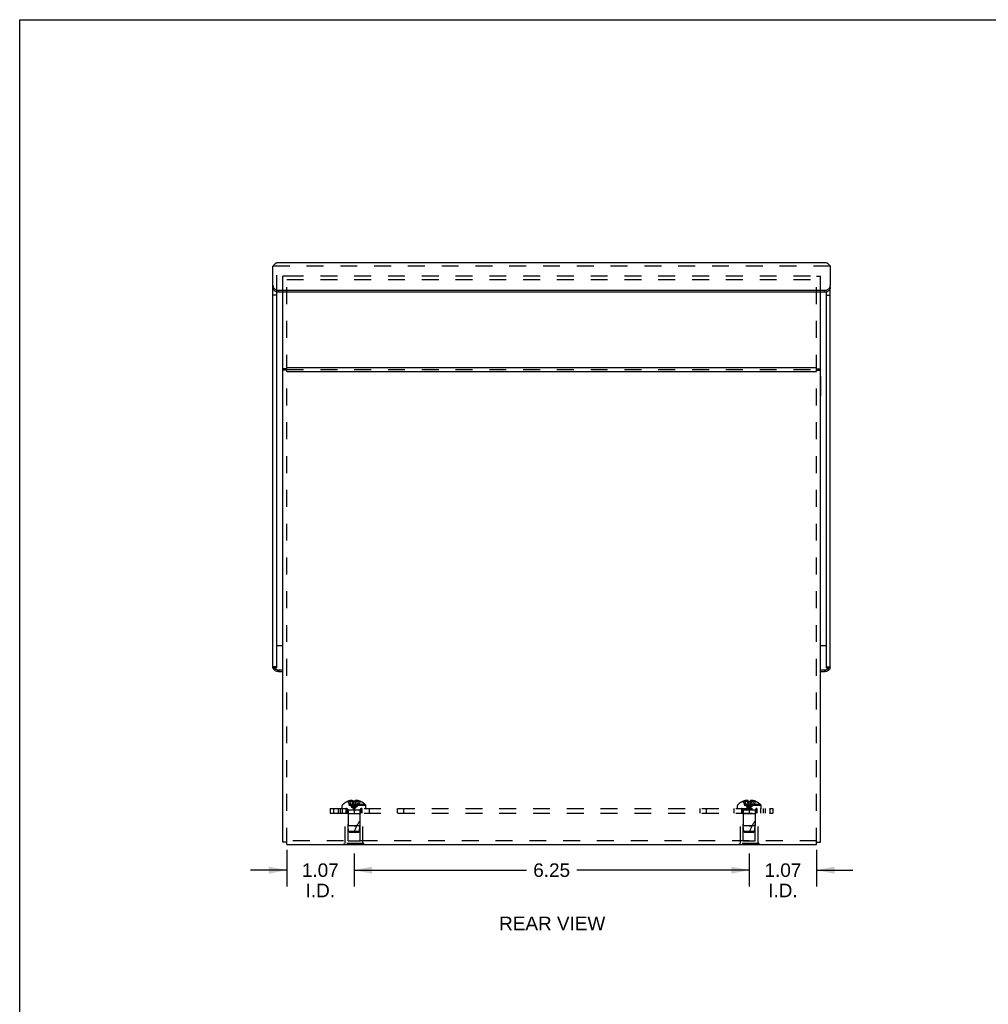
# Model space of a CAD drawing. Header units: inches. Extents: x 0 to 48.6, y 0 to 31.4.
# Tile 2 of 9: x 0 to 15.3, y 15.9 to 31.4. Entities that reach past the tile are written whole.
import ezdxf

# ---------------------------------------------------------------- set-up
doc = ezdxf.new("R2010")
doc.units = ezdxf.units.IN
doc.header["$LTSCALE"] = 2.671429
doc.header["$MEASUREMENT"] = 0
doc.linetypes.add('HIDDEN', pattern=[0.2, 0.1, -0.1])
doc.layers.get('0').update_dxf_attribs({"linetype": 'CONTINUOUS'})
for name, color, linetype in [('DEFAULT_2', 8, 'HIDDEN'), ('DIMENSIONS', 7, 'CONTINUOUS'), ('DOOR_ASSEMBLY', 7, 'CONTINUOUS')]:
    doc.layers.add(name, color=color, linetype=linetype)
doc.styles.get("Standard").update_dxf_attribs({"font": 'arial.ttf'})
doc.dimstyles.new('DIMSTYLE_1', dxfattribs={"dimtxt": 0.214286, "dimasz": 0.285714, "dimexe": 0.09, "dimexo": 0.07, "dimgap": 0.0375, "dimtad": 0, "dimtih": 1, "dimtoh": 1, "dimzin": 4, "dimdsep": 46, "dimtxsty": 'Standard', "dimblk": '_FILLED', "dimblk1": '_FILLED', "dimblk2": '_FILLED', "dimcen": 0.09, "dimazin": 1, "dimtfac": 1, "dimtdec": 3, "dimtofl": 0, "dimtmove": 0, "dimatfit": 3, "dimldrblk": '_FILLED', "dimfxl": 0, "dimtolj": 1, "dimtzin": 4, "dimarcsym": 0})

# ---------------------------------------------------------------- blocks, each defined once
blk = doc.blocks.new('_FILLED')
at = {"color": 0, "linetype": 'ByBlock'}
blk.add_solid([(0, 0), (-1, 0.2), (-1, -0.2)], dxfattribs=at)
blk = doc.blocks.new('*D22')
at = {"layer": 'DIMENSIONS', "color": 2, "linetype": 'Continuous'}
for p, q in [((5.287, 18.242), (5.287, 17.722)), ((11.537, 18.242), (11.537, 17.722)), ((5.287, 17.979), (8.013, 17.979)), ((11.537, 17.979), (8.81, 17.979))]:
    blk.add_line(p, q, dxfattribs=at)
at = {"layer": 'DIMENSIONS', "color": 2, "linetype": 'Continuous', "xscale": 0.2857142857, "yscale": 0.2857142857, "zscale": 0.2857142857, "rotation": 180}
blk.add_blockref('_FILLED', (5.287, 17.979), dxfattribs=at)
at = {"layer": 'DIMENSIONS', "color": 2, "linetype": 'Continuous', "xscale": 0.2857142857, "yscale": 0.2857142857, "zscale": 0.2857142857}
blk.add_blockref('_FILLED', (11.537, 17.979), dxfattribs=at)
at = {"layer": 'DIMENSIONS', "color": 2, "linetype": 'Continuous', "insert": (8.412, 18.086), "char_height": 0.2143, "width": 0.58232, "attachment_point": 2, "line_spacing_factor": 0.9}
blk.add_mtext('6.25', dxfattribs=at)
blk = doc.blocks.new('*D24')
at = {"layer": 'DIMENSIONS', "color": 2, "linetype": 'Continuous'}
for p, q in [((11.537, 18.242), (11.537, 17.722)), ((12.602, 18.302), (12.602, 17.722)), ((11.537, 17.979), (10.965, 17.979)), ((12.602, 17.979), (13.173, 17.979))]:
    blk.add_line(p, q, dxfattribs=at)
at = {"layer": 'DIMENSIONS', "color": 2, "linetype": 'Continuous', "xscale": 0.2857142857, "yscale": 0.2857142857, "zscale": 0.2857142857}
blk.add_blockref('_FILLED', (11.537, 17.979), dxfattribs=at)
at = {"layer": 'DIMENSIONS', "color": 2, "linetype": 'Continuous', "xscale": 0.2857142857, "yscale": 0.2857142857, "zscale": 0.2857142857, "rotation": 180}
blk.add_blockref('_FILLED', (12.602, 17.979), dxfattribs=at)
at = {"layer": 'DIMENSIONS', "color": 2, "linetype": 'Continuous', "insert": (12.069, 18.086), "char_height": 0.2143, "width": 0.58232, "attachment_point": 2, "line_spacing_factor": 0.9}
blk.add_mtext('1.07\\PI.D.', dxfattribs=at)
blk = doc.blocks.new('*D25')
at = {"layer": 'DIMENSIONS', "color": 2, "linetype": 'Continuous'}
for p, q in [((4.222, 18.302), (4.222, 17.722)), ((5.287, 18.242), (5.287, 17.722)), ((4.222, 17.979), (3.65, 17.979)), ((5.287, 17.979), (5.858, 17.979))]:
    blk.add_line(p, q, dxfattribs=at)
at = {"layer": 'DIMENSIONS', "color": 2, "linetype": 'Continuous', "xscale": 0.2857142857, "yscale": 0.2857142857, "zscale": 0.2857142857}
blk.add_blockref('_FILLED', (4.222, 17.979), dxfattribs=at)
at = {"layer": 'DIMENSIONS', "color": 2, "linetype": 'Continuous', "xscale": 0.2857142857, "yscale": 0.2857142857, "zscale": 0.2857142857, "rotation": 180}
blk.add_blockref('_FILLED', (5.287, 17.979), dxfattribs=at)
at = {"layer": 'DIMENSIONS', "color": 2, "linetype": 'Continuous', "insert": (4.754, 18.086), "char_height": 0.2143, "width": 0.58232, "attachment_point": 2, "line_spacing_factor": 0.9}
blk.add_mtext('1.07\\PI.D.', dxfattribs=at)

msp = doc.modelspace()

# ---------------------------------------------------------------- linework, layer by layer
at = {"color": 7, "linetype": 'Continuous'}
for p, q in [((0, 0), (0, 31.4286)), ((0, 31.4286), (48.5714, 31.4286)), ((4.2217, 25.9081), (4.1617, 25.9081)), ((4.2217, 25.8881), (4.1617, 25.8881)), ((12.6017, 25.9081), (12.6617, 25.9081)), ((12.6017, 25.8881), (12.6617, 25.8881)), ((12.6657, 25.7861), (12.6617, 25.7861)), ((12.6657, 25.7861), (12.6657, 25.4741)), ((12.6657, 25.6301), (12.6617, 25.6301)), ((12.6657, 25.4741), (12.6617, 25.4741)), ((4.2217, 18.4201), (4.1617, 18.4201)), ((5.1307, 18.3784), (5.1307, 18.3824)), ((5.4427, 18.3784), (5.1307, 18.3784)), ((5.2867, 18.3784), (5.2867, 18.3824)), ((5.4427, 18.3784), (5.4427, 18.3824)), ((11.3807, 18.3784), (11.3807, 18.3824)), ((11.6927, 18.3784), (11.3807, 18.3784)), ((11.5367, 18.3784), (11.5367, 18.3824)), ((11.6927, 18.3784), (11.6927, 18.3824)), ((12.6017, 18.4201), (12.6617, 18.4201))]:
    msp.add_line(p, q, dxfattribs=at)
at = {"color": 3, "linetype": 'Continuous'}
for p, q in [((4.1617, 18.4201), (4.1617, 27.1186)), ((12.6617, 18.4201), (12.6617, 27.1186)), ((4.2217, 25.927), (12.6017, 25.927)), ((4.2217, 25.867), (12.6017, 25.867)), ((4.2217, 18.3824), (12.6017, 18.3824))]:
    msp.add_line(p, q, dxfattribs=at)
at = {"layer": 'DEFAULT_2', "color": 8, "linetype": 'HIDDEN'}
for p, q in [((4.1617, 27.1186), (4.1617, 27.3736)), ((4.2217, 27.3736), (4.1617, 27.3736)), ((4.2217, 18.3824), (4.2217, 27.3775)), ((4.2217, 27.3775), (12.6017, 27.3775)), ((4.2217, 27.3175), (12.6017, 27.3175)), ((12.6017, 18.3824), (12.6017, 27.3775)), ((12.6017, 27.3736), (12.6617, 27.3736)), ((12.6617, 27.1186), (12.6617, 27.3736)), ((4.2217, 25.897), (12.6017, 25.897)), ((5.4732, 18.9999), (5.1002, 18.9999)), ((5.1002, 18.9534), (5.1002, 18.9999)), ((5.467, 19.0144), (5.1064, 19.0144)), ((5.1872, 19.0667), (5.1874, 19.0663)), ((5.1884, 19.0667), (5.1874, 19.0663)), ((5.2712, 19.0667), (5.1884, 19.0667)), ((5.2182, 19.0667), (5.2182, 19.0768)), ((5.2518, 19.0667), (5.2518, 19.0817)), ((5.2712, 19.0667), (5.2712, 19.0768)), ((5.2712, 19.0667), (5.2734, 19.0442)), ((5.2712, 19.0667), (5.2712, 19.0663)), ((5.2733, 19.0446), (5.2757, 19.0228)), ((5.2756, 19.023), (5.2782, 19.0019)), ((5.2781, 19.002), (5.2808, 18.9816)), ((5.3022, 19.0667), (5.3, 19.0442)), ((5.3022, 19.0768), (5.3022, 19.0667)), ((5.385, 19.0667), (5.3022, 19.0667)), ((5.3022, 19.0663), (5.3022, 19.0667)), ((5.3216, 19.0667), (5.3216, 19.0817)), ((5.3552, 19.0667), (5.3552, 19.0768)), ((5.385, 19.0667), (5.386, 19.0663)), ((5.3862, 19.0667), (5.386, 19.0663)), ((5.4732, 18.9534), (5.4732, 18.9999)), ((11.7232, 18.9999), (11.3502, 18.9999)), ((11.3502, 18.9534), (11.3502, 18.9999)), ((11.717, 19.0144), (11.3564, 19.0144)), ((11.4372, 19.0667), (11.4374, 19.0663)), ((11.4384, 19.0667), (11.4374, 19.0663)), ((11.5212, 19.0667), (11.4384, 19.0667)), ((11.4682, 19.0667), (11.4682, 19.0768)), ((11.5018, 19.0667), (11.5018, 19.0817)), ((11.5212, 19.0667), (11.5212, 19.0768)), ((11.5212, 19.0667), (11.5234, 19.0442)), ((11.5212, 19.0667), (11.5212, 19.0663)), ((11.5233, 19.0446), (11.5257, 19.0228)), ((11.5256, 19.023), (11.5282, 19.0019)), ((11.5281, 19.002), (11.5308, 18.9816)), ((11.5522, 19.0667), (11.55, 19.0442)), ((11.5522, 19.0768), (11.5522, 19.0667)), ((11.635, 19.0667), (11.5522, 19.0667)), ((11.5522, 19.0663), (11.5522, 19.0667)), ((11.5716, 19.0667), (11.5716, 19.0817)), ((11.6052, 19.0667), (11.6052, 19.0768)), ((11.636, 19.0663), (11.635, 19.0667)), ((11.6362, 19.0667), (11.636, 19.0663)), ((11.7232, 18.9534), (11.7232, 18.9999)), ((4.9117, 18.9534), (11.9117, 18.9534)), ((4.9117, 18.9534), (4.9117, 18.8784)), ((4.9117, 18.8784), (11.9117, 18.8784)), ((4.9634, 18.9534), (4.9634, 18.8784)), ((5.0367, 18.9534), (5.0367, 18.8784)), ((5.0657, 18.9534), (5.0657, 18.8784)), ((5.1057, 18.8784), (5.1057, 18.9534)), ((5.1467, 18.3994), (5.1467, 18.8784)), ((5.1617, 18.8784), (5.1617, 18.9534)), ((5.1777, 18.8784), (5.1777, 18.9534)), ((5.1917, 18.8684), (5.1817, 18.8784)), ((5.3817, 18.8684), (5.1917, 18.8684)), ((5.1917, 18.4409), (5.1917, 18.8684)), ((5.3807, 18.9252), (5.1927, 18.9252)), ((5.1927, 18.9252), (5.1927, 18.6784)), ((5.2867, 18.9534), (5.2867, 18.8784)), ((5.3807, 18.9252), (5.3807, 18.6784)), ((5.3817, 18.8684), (5.3917, 18.8784)), ((5.3817, 18.4409), (5.3817, 18.8684)), ((5.3957, 18.8784), (5.3957, 18.9534)), ((5.4117, 18.9534), (5.4117, 18.8784)), ((5.4267, 18.3994), (5.4267, 18.8784)), ((5.5286, 18.9534), (5.5286, 18.8784)), ((5.9682, 18.9534), (5.9682, 18.8784)), ((6.0695, 18.9534), (6.0695, 18.8784)), ((10.7539, 18.9534), (10.7539, 18.8784)), ((10.8552, 18.9534), (10.8552, 18.8784)), ((11.2947, 18.9534), (11.2947, 18.8784)), ((11.3967, 18.3994), (11.3967, 18.8784)), ((11.4117, 18.9534), (11.4117, 18.8784)), ((11.4277, 18.8784), (11.4277, 18.9534)), ((11.4417, 18.8684), (11.4317, 18.8784)), ((11.6317, 18.8684), (11.4417, 18.8684)), ((11.4417, 18.4409), (11.4417, 18.8684)), ((11.6307, 18.9252), (11.4427, 18.9252)), ((11.4427, 18.9252), (11.4427, 18.6784)), ((11.5367, 18.9534), (11.5367, 18.8784)), ((11.6307, 18.9252), (11.6307, 18.6784)), ((11.6317, 18.8684), (11.6417, 18.8784)), ((11.6317, 18.4409), (11.6317, 18.8684)), ((11.6457, 18.8784), (11.6457, 18.9534)), ((11.6617, 18.8784), (11.6617, 18.9534)), ((11.6767, 18.3994), (11.6767, 18.8784)), ((11.7177, 18.8784), (11.7177, 18.9534)), ((11.7576, 18.9534), (11.7576, 18.8784)), ((11.7867, 18.9534), (11.7867, 18.8784)), ((11.86, 18.9534), (11.86, 18.8784)), ((11.9117, 18.9534), (11.9117, 18.8784)), ((5.2867, 18.6784), (5.1927, 18.6784)), ((5.2017, 18.5883), (5.1927, 18.6784)), ((5.2127, 18.5784), (5.2017, 18.5883)), ((5.3717, 18.5883), (5.2017, 18.5883)), ((5.2127, 18.5784), (5.3607, 18.5784)), ((5.3807, 18.6784), (5.2867, 18.6784)), ((5.2867, 18.6784), (5.3287, 18.6784)), ((5.3607, 18.5784), (5.3717, 18.5883)), ((5.3717, 18.5883), (5.3807, 18.6784)), ((11.5367, 18.6784), (11.4427, 18.6784)), ((11.4517, 18.5883), (11.4427, 18.6784)), ((11.6217, 18.5883), (11.4517, 18.5883)), ((11.4627, 18.5784), (11.4517, 18.5883)), ((11.4627, 18.5784), (11.6107, 18.5784)), ((11.5367, 18.6784), (11.5787, 18.6784)), ((11.6307, 18.6784), (11.5367, 18.6784)), ((11.6107, 18.5784), (11.6217, 18.5883)), ((11.6217, 18.5883), (11.6307, 18.6784)), ((12.6017, 18.4424), (4.2217, 18.4424)), ((5.4427, 18.3994), (5.1307, 18.3994)), ((5.1307, 18.3824), (5.1307, 18.3994)), ((5.1917, 18.4409), (5.3817, 18.4409)), ((5.2867, 18.3824), (5.2867, 18.3994)), ((5.4427, 18.3824), (5.4427, 18.3994)), ((11.6927, 18.3994), (11.3807, 18.3994)), ((11.3807, 18.3824), (11.3807, 18.3994)), ((11.4417, 18.4409), (11.6317, 18.4409)), ((11.5367, 18.3824), (11.5367, 18.3994)), ((11.6927, 18.3824), (11.6927, 18.3994))]:
    msp.add_line(p, q, dxfattribs=at)
for points in [[(5.1874, 19.0663), (5.2011, 19.0442), (5.216, 19.0228), (5.2319, 19.0019), (5.249, 18.9816), (5.2673, 18.9618), (5.2867, 18.9427)], [(5.2518, 19.0817), (5.2476, 19.0814), (5.2434, 19.081), (5.2392, 19.0805), (5.235, 19.08), (5.2308, 19.0793), (5.2266, 19.0786), (5.2224, 19.0777), (5.2182, 19.0768)], [(5.2182, 19.0667), (5.2276, 19.0446), (5.2379, 19.023), (5.2489, 19.002), (5.2607, 18.9817), (5.2733, 18.9619), (5.2867, 18.9427)], [(5.2588, 19.0806), (5.2565, 19.081), (5.2541, 19.0814), (5.2518, 19.0817)], [(5.2518, 19.0667), (5.2566, 19.0446), (5.2618, 19.023), (5.2674, 19.002), (5.2734, 18.9817), (5.2799, 18.9619), (5.2867, 18.9427)], [(5.2588, 19.0806), (5.2612, 19.08), (5.2636, 19.0794), (5.2661, 19.0786), (5.2686, 19.0778), (5.2712, 19.0768)], [(5.2867, 19.0667), (5.2841, 19.0667), (5.2815, 19.0667), (5.2789, 19.0666), (5.2764, 19.0665), (5.2738, 19.0664), (5.2712, 19.0663)], [(5.3022, 19.0663), (5.2996, 19.0664), (5.297, 19.0665), (5.2945, 19.0666), (5.2919, 19.0667), (5.2893, 19.0667), (5.2867, 19.0667)], [(5.3216, 19.0667), (5.3168, 19.0446), (5.3116, 19.023), (5.3059, 19.002), (5.2999, 18.9817), (5.2935, 18.9619), (5.2867, 18.9427)], [(5.3552, 19.0667), (5.3457, 19.0446), (5.3355, 19.023), (5.3245, 19.002), (5.3127, 18.9817), (5.3001, 18.9619), (5.2867, 18.9427)], [(5.386, 19.0663), (5.3723, 19.0442), (5.3574, 19.0228), (5.3414, 19.0019), (5.3243, 18.9816), (5.3061, 18.9618), (5.2867, 18.9427)], [(5.3001, 19.0446), (5.2977, 19.0228), (5.2952, 19.0019), (5.2926, 18.9816), (5.2897, 18.9618), (5.2867, 18.9427)], [(5.2977, 19.023), (5.2952, 19.002), (5.2926, 18.9817), (5.2897, 18.9619), (5.2867, 18.9427)], [(5.3216, 19.0817), (5.3193, 19.0814), (5.3169, 19.081), (5.3146, 19.0806), (5.3122, 19.08), (5.3098, 19.0794), (5.3073, 19.0786), (5.3048, 19.0778), (5.3022, 19.0768)], [(5.3552, 19.0768), (5.351, 19.0777), (5.3468, 19.0786), (5.3426, 19.0793), (5.3384, 19.08), (5.3342, 19.0805), (5.33, 19.081), (5.3258, 19.0814), (5.3216, 19.0817)], [(11.4374, 19.0663), (11.4511, 19.0442), (11.466, 19.0228), (11.4819, 19.0019), (11.499, 18.9816), (11.5173, 18.9618), (11.5367, 18.9427)], [(11.5018, 19.0817), (11.4976, 19.0814), (11.4934, 19.081), (11.4892, 19.0805), (11.485, 19.08), (11.4808, 19.0793), (11.4766, 19.0786), (11.4724, 19.0777), (11.4682, 19.0768)], [(11.4682, 19.0667), (11.4776, 19.0446), (11.4879, 19.023), (11.4989, 19.002), (11.5107, 18.9817), (11.5233, 18.9619), (11.5367, 18.9427)], [(11.5212, 19.0768), (11.5186, 19.0778), (11.5161, 19.0786), (11.5136, 19.0794), (11.5112, 19.08), (11.5088, 19.0806), (11.5065, 19.081), (11.5041, 19.0814), (11.5018, 19.0817)], [(11.5018, 19.0667), (11.5066, 19.0446), (11.5118, 19.023), (11.5174, 19.002), (11.5234, 18.9817), (11.5299, 18.9619), (11.5367, 18.9427)], [(11.5212, 19.0663), (11.5238, 19.0664), (11.5264, 19.0665), (11.5289, 19.0666), (11.5315, 19.0667), (11.5341, 19.0667), (11.5367, 19.0667)], [(11.5367, 19.0667), (11.5393, 19.0667), (11.5419, 19.0667), (11.5444, 19.0666), (11.547, 19.0665), (11.5496, 19.0664), (11.5522, 19.0663)], [(11.5716, 19.0667), (11.5668, 19.0446), (11.5616, 19.023), (11.5559, 19.002), (11.5499, 18.9817), (11.5435, 18.9619), (11.5367, 18.9427)], [(11.6052, 19.0667), (11.5957, 19.0446), (11.5855, 19.023), (11.5745, 19.002), (11.5627, 18.9817), (11.5501, 18.9619), (11.5367, 18.9427)], [(11.636, 19.0663), (11.6223, 19.0442), (11.6074, 19.0228), (11.5914, 19.0019), (11.5743, 18.9816), (11.5561, 18.9618), (11.5367, 18.9427)], [(11.5501, 19.0446), (11.5477, 19.0228), (11.5452, 19.0019), (11.5426, 18.9816), (11.5397, 18.9618), (11.5367, 18.9427)], [(11.5477, 19.023), (11.5452, 19.002), (11.5426, 18.9817), (11.5397, 18.9619), (11.5367, 18.9427)], [(11.5716, 19.0817), (11.5693, 19.0814), (11.5669, 19.081), (11.5646, 19.0806), (11.5622, 19.08), (11.5598, 19.0794), (11.5573, 19.0786), (11.5548, 19.0778), (11.5522, 19.0768)], [(11.6052, 19.0768), (11.601, 19.0777), (11.5968, 19.0786), (11.5926, 19.0793), (11.5884, 19.08), (11.5842, 19.0805), (11.58, 19.081), (11.5758, 19.0814), (11.5716, 19.0817)], [(5.2808, 18.9817), (5.2837, 18.9619), (5.2867, 18.9427)], [(5.2808, 18.9816), (5.2837, 18.9618), (5.2867, 18.9427)], [(11.5308, 18.9817), (11.5337, 18.9619), (11.5367, 18.9427)], [(11.5308, 18.9816), (11.5337, 18.9618), (11.5367, 18.9427)]]:
    msp.add_lwpolyline(points, dxfattribs=at)
for centre, radius, start, end in [((5.1202, 18.9999), 0.02, 133.5138, 180), ((5.2867, 18.8245), 0.2618, 112.36129, 133.5138), ((5.2867, 18.8245), 0.2614, 105.19411, 112.08938), ((5.2867, 18.8245), 0.2614, 67.91062, 74.80589), ((5.2867, 18.8245), 0.2618, 46.4862, 67.63871), ((5.4532, 18.9999), 0.02, 0, 46.4862), ((11.3702, 18.9999), 0.02, 133.5138, 180), ((11.5367, 18.8245), 0.2618, 112.36129, 133.5138), ((11.5367, 18.8245), 0.2614, 105.19411, 112.08938), ((11.5367, 18.8245), 0.2614, 67.91062, 74.80589), ((11.5367, 18.8245), 0.2618, 46.4862, 67.63871), ((11.7032, 18.9999), 0.02, 0, 46.4862), ((5.1645, 18.9252), 0.0282, 0, 90), ((5.4089, 18.9252), 0.0282, 90, 180), ((11.4145, 18.9252), 0.0282, 0, 90), ((11.6589, 18.9252), 0.0282, 90, 180), ((5.8319, 18.4082), 0.5712, 142.18624, 162.66464), ((12.0819, 18.4082), 0.5712, 142.18624, 162.66464)]:
    msp.add_arc(centre, radius, start, end, dxfattribs=at)
at = {"layer": 'DOOR_ASSEMBLY', "color": 3, "linetype": 'Continuous'}
for p, q in [((4.0854, 27.5896), (12.7379, 27.5896)), ((4.0054, 27.2265), (4.0054, 27.5296)), ((12.8179, 27.5296), (12.8179, 27.2265)), ((4.0054, 21.1803), (4.0054, 27.1965)), ((4.0954, 27.1486), (12.7279, 27.1486)), ((12.8179, 21.1803), (12.8179, 27.1965)), ((4.0077, 21.1779), (4.0072, 21.1803)), ((12.8161, 21.1803), (12.8157, 21.1779)), ((4.1617, 21.1173), (4.0954, 21.1173)), ((12.7279, 21.1173), (12.6617, 21.1173))]:
    msp.add_line(p, q, dxfattribs=at)
at = {"layer": 'DOOR_ASSEMBLY', "color": 8, "linetype": 'HIDDEN'}
for p, q in [((12.8179, 27.5296), (4.0054, 27.5296)), ((4.0654, 27.123), (4.0654, 27.4996))]:
    msp.add_line(p, q, dxfattribs=at)
at = {"layer": 'DOOR_ASSEMBLY', "color": 7, "linetype": 'Continuous'}
for p, q in [((4.0054, 27.1965), (4.0054, 27.2265)), ((4.0654, 21.1803), (4.0654, 27.123)), ((4.0954, 27.1186), (4.0954, 27.1486)), ((12.7279, 27.1186), (4.0954, 27.1186)), ((12.7279, 27.1186), (12.7279, 27.1486)), ((12.7579, 21.1803), (12.7579, 27.123)), ((12.8179, 27.1965), (12.8179, 27.2265)), ((4.0654, 27.0736), (4.0054, 27.0736)), ((12.7579, 27.0736), (12.8179, 27.0736)), ((4.1617, 21.5284), (4.0654, 21.5284)), ((12.7579, 21.5284), (12.6617, 21.5284)), ((4.0654, 21.1923), (4.0054, 21.1923)), ((4.0654, 21.1803), (4.0054, 21.1803)), ((12.7579, 21.1923), (12.8179, 21.1923)), ((12.7579, 21.1803), (12.8179, 21.1803)), ((4.0954, 21.1473), (4.0954, 21.1173)), ((4.0954, 21.1473), (4.1617, 21.1473)), ((12.6617, 21.1473), (12.7279, 21.1473)), ((12.7279, 21.1473), (12.7279, 21.1173))]:
    msp.add_line(p, q, dxfattribs=at)
at = {"layer": 'DOOR_ASSEMBLY', "color": 3, "linetype": 'Continuous'}
for points in [[(4.0054, 27.5296), (4.014, 27.5409), (4.0226, 27.5512), (4.0312, 27.5606), (4.0397, 27.5688), (4.0483, 27.5757), (4.0569, 27.5813), (4.0654, 27.5855), (4.074, 27.5883), (4.0826, 27.5895), (4.0854, 27.5896)], [(12.7379, 27.5896), (12.7408, 27.5895), (12.7494, 27.5883), (12.7579, 27.5855), (12.7665, 27.5813), (12.7751, 27.5757), (12.7837, 27.5688), (12.7922, 27.5606), (12.8008, 27.5512), (12.8094, 27.5409), (12.8179, 27.5296)], [(4.0054, 27.2265), (4.006, 27.2177), (4.0077, 27.2092)], [(4.0077, 27.2092), (4.0105, 27.2008), (4.0144, 27.1927), (4.0192, 27.185)], [(4.0192, 27.185), (4.0251, 27.1779), (4.0318, 27.1714), (4.0393, 27.1656), (4.0476, 27.1605), (4.0564, 27.1563), (4.0657, 27.1529), (4.0754, 27.1505), (4.0853, 27.1491), (4.0954, 27.1486)], [(12.7279, 27.1486), (12.7381, 27.1491), (12.748, 27.1505), (12.7577, 27.1529), (12.767, 27.1563), (12.7758, 27.1605), (12.7841, 27.1656), (12.7916, 27.1714), (12.7983, 27.1779), (12.8041, 27.185)], [(12.8041, 27.185), (12.809, 27.1927), (12.8129, 27.2008), (12.8157, 27.2092), (12.8174, 27.2177), (12.8179, 27.2265)], [(4.0954, 21.1173), (4.0853, 21.1178), (4.0754, 21.1193), (4.0657, 21.1217), (4.0564, 21.125), (4.0476, 21.1293), (4.0393, 21.1343), (4.0318, 21.1402), (4.0251, 21.1467), (4.0192, 21.1538), (4.0144, 21.1614), (4.0105, 21.1695), (4.0077, 21.1779)], [(12.8157, 21.1779), (12.8129, 21.1695), (12.809, 21.1614), (12.8041, 21.1538), (12.7983, 21.1467), (12.7916, 21.1402), (12.7841, 21.1343), (12.7758, 21.1293), (12.767, 21.125), (12.7577, 21.1217), (12.748, 21.1193), (12.7381, 21.1178), (12.7279, 21.1173)]]:
    msp.add_lwpolyline(points, dxfattribs=at)
at = {"layer": 'DOOR_ASSEMBLY', "color": 7, "linetype": 'Continuous'}
for points in [[(4.0657, 27.1229), (4.0564, 27.1263), (4.0476, 27.1305), (4.0393, 27.1356), (4.0318, 27.1414), (4.0251, 27.1479), (4.0192, 27.155), (4.0144, 27.1627), (4.0105, 27.1708), (4.0077, 27.1792), (4.006, 27.1877), (4.0054, 27.1965)], [(4.0954, 27.1186), (4.0853, 27.1191), (4.0754, 27.1205), (4.0657, 27.1229)], [(12.767, 27.1263), (12.7577, 27.1229), (12.748, 27.1205), (12.7381, 27.1191), (12.7279, 27.1186)], [(12.8179, 27.1965), (12.8174, 27.1877), (12.8157, 27.1792), (12.8129, 27.1708), (12.809, 27.1627), (12.8041, 27.155), (12.7983, 27.1479), (12.7916, 27.1414), (12.7841, 27.1356), (12.7758, 27.1305), (12.767, 27.1263)], [(4.0221, 21.1803), (4.0251, 21.1767), (4.0318, 21.1702), (4.0393, 21.1643), (4.0476, 21.1593), (4.0564, 21.155), (4.0657, 21.1517), (4.0754, 21.1493), (4.0853, 21.1478), (4.0954, 21.1473)], [(12.7279, 21.1473), (12.7381, 21.1478), (12.748, 21.1493), (12.7577, 21.1517), (12.767, 21.155), (12.7758, 21.1593), (12.7841, 21.1643), (12.7916, 21.1702), (12.7983, 21.1767), (12.8012, 21.1803)]]:
    msp.add_lwpolyline(points, dxfattribs=at)

# ---------------------------------------------------------------- texts
at = {"layer": 'DIMENSIONS', "color": 2, "linetype": 'Continuous', "insert": (8.4206, 17.2437), "char_height": 0.21429, "width": 1.676049, "attachment_point": 2, "line_spacing_factor": 0.9}
msp.add_mtext('REAR VIEW', dxfattribs=at)

# ---------------------------------------------------------------- dimensions: what is measured, and where the dimension line sits
at = {"layer": 'DIMENSIONS', "color": 2, "linetype": 'Continuous'}
dim = msp.add_linear_dim(base=(5.2866884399, 17.9787595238), p1=(4.2216884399, 18.3723573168), p2=(5.2866884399, 18.3123573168), text='<>\\PI.D.', dimstyle='DIMSTYLE_1', dxfattribs=at)
dim.commit()
dim.dimension.update_dxf_attribs({"geometry": '*D25', "text_midpoint": (4.7541884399, 17.8180452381), "dimtype": 160})
dim = msp.add_linear_dim(base=(5.2867, 17.9788), p1=(11.5367, 18.3124), p2=(5.2867, 18.3124), angle=180, dimstyle='DIMSTYLE_1', dxfattribs=at)
dim.commit()
dim.dimension.update_dxf_attribs({"geometry": '*D22', "text_midpoint": (8.411, 17.9776), "dimtype": 160})
dim = msp.add_linear_dim(base=(11.5366884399, 17.9787595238), p1=(12.6016884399, 18.3723573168), p2=(11.5366884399, 18.3123573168), angle=180, text='<>\\PI.D.', dimstyle='DIMSTYLE_1', dxfattribs=at)
dim.commit()
dim.dimension.update_dxf_attribs({"geometry": '*D24', "text_midpoint": (12.0691884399, 17.8180452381), "dimtype": 160})

doc.saveas('drawing.dxf')
